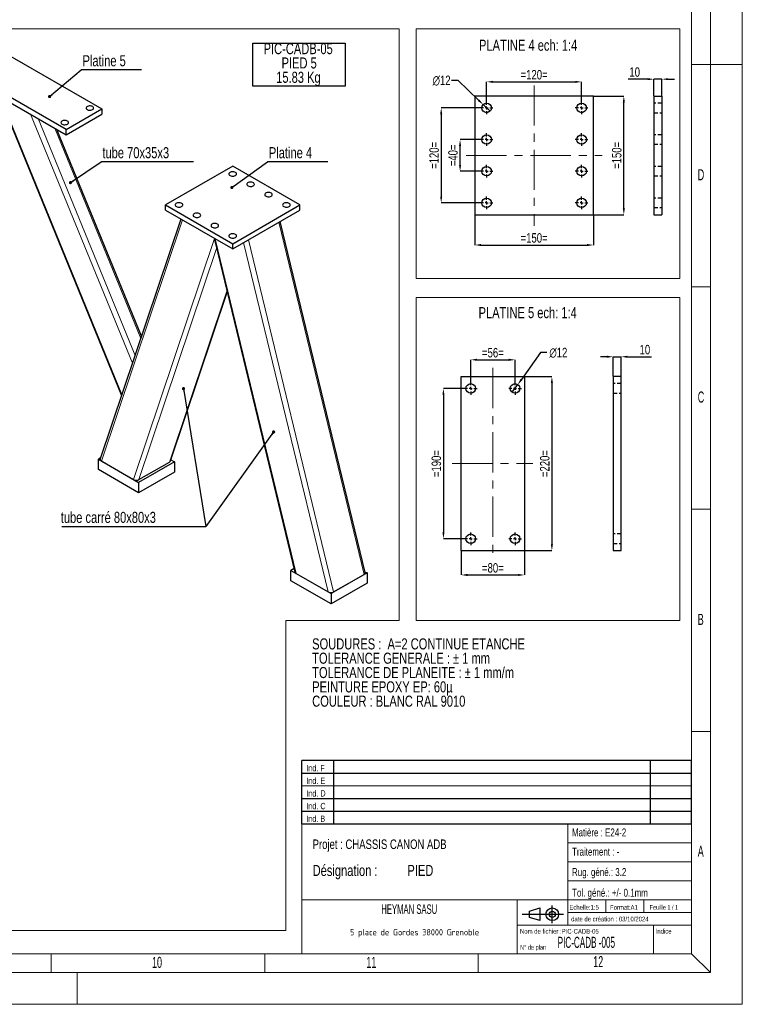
# Model space of a CAD drawing. Header units: millimetres. Extents: x 0 to 841, y 0 to 594.
# Tile 8 of 12: x 613 to 841, y 0 to 311. Entities that reach past the tile are written whole.
import ezdxf

# ---------------------------------------------------------------- set-up
doc = ezdxf.new("R2010")
doc.units = ezdxf.units.MM
doc.header["$PDSIZE"] = -1
doc.linetypes.add('CENTERX2', pattern=[20.32, 12.7, -2.54, 2.54, -2.54])
doc.linetypes.add('HIDDEN', pattern=[1.905, 1.27, -0.635])
for name, color, linetype in [('COTES', 1, 'Continuous'), ('NOTES', 6, 'Continuous'), ('TRAIT-FINS', 9, 'Continuous'), ('TRAIT-MIXTES', 3, 'CENTERX2'), ('TRAIT-TIRET', 2, 'HIDDEN')]:
    doc.layers.add(name, color=color, linetype=linetype)
doc.layers.add('TRAIT-FORT', color=4, linetype='Continuous', lineweight=25)
doc.styles.add('SLDTEXTSTYLE0', font='TXT', dxfattribs={"width": 0.75})
doc.styles.add('SLDTEXTSTYLE1', font='TXT', dxfattribs={"width": 0.605})
doc.styles.add('SLDTEXTSTYLE2', font='TXT', dxfattribs={"width": 0.692308})
doc.styles.add('SLDTEXTSTYLE3', font='TXT', dxfattribs={"width": 0.7})
doc.styles.add('SLDTEXTSTYLE4', font='TXT', dxfattribs={"width": 0.548009})
doc.styles.add('SLDTEXTSTYLE5', font='ISOCP3', dxfattribs={"width": 0.96})
doc.dimstyles.new('SLDDIMSTYLE1', dxfattribs={"dimtxt": 3, "dimasz": 2, "dimexe": 0, "dimexo": 0.0625, "dimgap": 0.75, "dimtad": 1, "dimlfac": 4, "dimrnd": 1e-09, "dimzin": 12, "dimdsep": 46, "dimtxsty": 'SLDTEXTSTYLE0', "dimsah": 1, "dimcen": 0.09, "dimadec": 0, "dimazin": 3, "dimtfac": 1, "dimtofl": 0, "dimtmove": 0, "dimatfit": 3, "dimfxl": 1, "dimfrac": 2, "dimtolj": 1, "dimtzin": 12, "dimarcsym": 0})
doc.dimstyles.new('SLDDIMSTYLE13', dxfattribs={"dimtxt": 3, "dimasz": 2, "dimexe": 0, "dimexo": 0.0625, "dimgap": 0.75, "dimtad": 0, "dimtih": 1, "dimtoh": 1, "dimlfac": 4, "dimrnd": 1e-09, "dimzin": 12, "dimdsep": 46, "dimtxsty": 'SLDTEXTSTYLE0', "dimblk1": 'NONE', "dimsah": 1, "dimcen": 0, "dimadec": 0, "dimazin": 3, "dimtfac": 1, "dimtmove": 0, "dimatfit": 3, "dimldrblk": 'NONE', "dimfxl": 1, "dimfrac": 2, "dimtolj": 1, "dimtzin": 12, "dimarcsym": 0})
doc.dimstyles.new('SLDDIMSTYLE2', dxfattribs={"dimtxt": 3, "dimasz": 2, "dimexe": 0, "dimexo": 0.0625, "dimgap": 0.75, "dimtad": 1, "dimlfac": 4, "dimrnd": 1e-09, "dimzin": 12, "dimdsep": 46, "dimtxsty": 'SLDTEXTSTYLE0', "dimsah": 1, "dimcen": 0.09, "dimadec": 0, "dimazin": 3, "dimtfac": 1, "dimtmove": 0, "dimatfit": 0, "dimfxl": 1, "dimfrac": 2, "dimtolj": 1, "dimtzin": 12, "dimarcsym": 0})
doc.dimstyles.new('SLDDIMSTYLE8', dxfattribs={"dimtxt": 0.18, "dimasz": 1, "dimexe": 0, "dimexo": 0.0625, "dimgap": 0, "dimtad": 0, "dimtih": 1, "dimtoh": 1, "dimdec": 0, "dimrnd": 1e-09, "dimzin": 0, "dimdsep": 46, "dimtxsty": 'Standard', "dimblk1": 'DOT', "dimblk2": 'DOT', "dimsah": 1, "dimcen": 0.09, "dimadec": 0, "dimazin": 0, "dimtfac": 1, "dimtdec": 0, "dimtofl": 0, "dimtmove": 0, "dimatfit": 3, "dimldrblk": 'DOT', "dimfxl": 1, "dimfrac": 2, "dimtolj": 1, "dimtzin": 0, "dimarcsym": 0})

# ---------------------------------------------------------------- blocks, each defined once
blk = doc.blocks.new('TAB MODIFS')
for p, q in [((123, 20), (0, 20)), ((0, 0), (0, 20)), ((10, 20), (10, 0)), ((110, 20), (110, 0)), ((123, 0), (123, 20)), ((0, 16), (123, 16)), ((0, 8), (123, 8)), ((0, 4), (123, 4)), ((0, 0), (123, 0))]:
    blk.add_line(p, q)
at = {"color": 7, "linetype": 'Continuous', "lineweight": 18}
blk.add_line((0, 12), (123, 12), dxfattribs=at)
at = {"color": 7}
for tag in ['AUTOATTR0', 'AUTOATTR1', 'AUTOATTR2', 'AUTOATTR3', 'AUTOATTR4', 'AUTOATTR5', 'AUTOATTR6', 'AUTOATTR7', 'AUTOATTR8', 'AUTOATTR9']:
    blk.add_attdef(tag, (0, 0), '', height=1, dxfattribs=at)
at = {"layer": 'NOTES', "color": 211, "char_height": 2, "attachment_point": 1, "style": 'SLDTEXTSTYLE0'}
for s, insert in [('Ind. F', (1.36, 18.66)), ('Ind. E', (1.36, 14.66)), ('Ind. D', (1.36, 10.66)), ('Ind. C', (1.36, 6.66)), ('Ind. B', (1.36, 2.66))]:
    blk.add_mtext(s, dxfattribs=dict(at, insert=insert))
blk = doc.blocks.new('Bloc2')
for p, q in [((2.32, 3.8), (5.55, 4.8)), ((2.32, 1.8), (2.32, 3.8)), ((5.55, 4.8), (5.55, 0.8)), ((9.48, 0), (9.48, 5.6)), ((0, 2.8), (12.98, 2.8)), ((5.55, 0.8), (2.32, 1.8))]:
    blk.add_line(p, q)
for radius in [2, 1]:
    blk.add_circle((9.48, 2.8), radius)
blk = doc.blocks.new('SW_NOTE_0')
at = {"layer": 'NOTES', "color": 0, "char_height": 3.5, "attachment_point": 1, "style": 'SLDTEXTSTYLE0'}
for s, insert in [('SOUDURES :  A=2 CONTINUE ETANCHE', (0, 4.51)), ('TOLERANCE GENERALE : ± 1 mm', (0, -0.01)), ('TOLERANCE DE PLANEITE : ± 1 mm/m', (0, -4.54)), ('PEINTURE EPOXY EP: 60µ', (0, -9.07)), ('COULEUR : BLANC RAL 9010', (0, -13.59))]:
    blk.add_mtext(s, dxfattribs=dict(at, insert=insert))
blk = doc.blocks.new('SW_NOTE_1')
at = {"layer": 'NOTES', "color": 0, "char_height": 3.5, "attachment_point": 1, "style": 'SLDTEXTSTYLE0'}
for s, insert in [('Désignation :', (0, 4.51)), ('PIED', (29.93, 4.51))]:
    blk.add_mtext(s, dxfattribs=dict(at, insert=insert))
blk = doc.blocks.new('SW_NOTE_2')
at = {"layer": 'NOTES', "color": 0, "insert": (20.94, 2.58), "char_height": 2, "attachment_point": 2, "style": 'SLDTEXTSTYLE5'}
blk.add_mtext('5 place de Gordes 38000 Grenoble', dxfattribs=at)
blk = doc.blocks.new('_D_78')
at = {"layer": 'COTES', "color": 0, "lineweight": -2, "transparency": 16777216}
for p, q in [((758.2, 273.18), (751.87, 273.18)), ((751.87, 265.18), (751.87, 271.18)), ((758.2, 263.18), (751.87, 263.18))]:
    blk.add_line(p, q, dxfattribs=at)
at = {"layer": 'COTES', "color": 0, "transparency": 16777216}
for points in [[(751.54, 271.18), (752.2, 271.18), (751.87, 273.18)], [(751.54, 265.18), (752.2, 265.18), (751.87, 263.18)]]:
    blk.add_solid(points, dxfattribs=at)
at = {"layer": 'Defpoints', "color": 0, "transparency": 16777216}
for p in [(751.87, 273.18), (758.26, 273.18), (758.26, 263.18)]:
    blk.add_point(p, dxfattribs=at)
at = {"layer": 'COTES', "color": 0, "transparency": 16777216, "insert": (748.12, 268.18), "char_height": 3, "attachment_point": 2, "rotation": 90, "style": 'SLDTEXTSTYLE0'}
blk.add_mtext('\\A1;=40=', dxfattribs=at)
blk = doc.blocks.new('_D_79')
at = {"layer": 'COTES', "color": 0, "lineweight": -2, "transparency": 16777216}
for p, q in [((758.2, 283.18), (745.91, 283.18)), ((745.91, 281.18), (745.91, 255.18)), ((758.2, 253.18), (745.91, 253.18))]:
    blk.add_line(p, q, dxfattribs=at)
at = {"layer": 'COTES', "color": 0, "transparency": 16777216}
for points in [[(745.58, 281.18), (746.25, 281.18), (745.91, 283.18)], [(745.58, 255.18), (746.25, 255.18), (745.91, 253.18)]]:
    blk.add_solid(points, dxfattribs=at)
at = {"layer": 'Defpoints', "color": 0, "transparency": 16777216}
for p in [(758.26, 283.18), (745.91, 253.18), (758.26, 253.18)]:
    blk.add_point(p, dxfattribs=at)
at = {"layer": 'COTES', "color": 0, "transparency": 16777216, "insert": (742.16, 268.18), "char_height": 3, "attachment_point": 2, "rotation": 90, "style": 'SLDTEXTSTYLE0'}
blk.add_mtext('\\A1;=120=', dxfattribs=at)
blk = doc.blocks.new('_D_80')
at = {"layer": 'COTES', "color": 0, "lineweight": -2, "transparency": 16777216}
for p, q in [((760.26, 285.25), (760.26, 291.42)), ((762.26, 291.42), (788.26, 291.42)), ((790.26, 285.25), (790.26, 291.42))]:
    blk.add_line(p, q, dxfattribs=at)
at = {"layer": 'COTES', "color": 0, "transparency": 16777216}
for points in [[(762.26, 291.75), (762.26, 291.09), (760.26, 291.42)], [(788.26, 291.75), (788.26, 291.09), (790.26, 291.42)]]:
    blk.add_solid(points, dxfattribs=at)
at = {"layer": 'Defpoints', "color": 0, "transparency": 16777216}
for p in [(790.26, 291.42), (760.26, 285.18), (790.26, 285.18)]:
    blk.add_point(p, dxfattribs=at)
at = {"layer": 'COTES', "color": 0, "transparency": 16777216, "insert": (775.26, 295.17), "char_height": 3, "attachment_point": 2, "style": 'SLDTEXTSTYLE0'}
blk.add_mtext('\\A1;=120=', dxfattribs=at)
blk = doc.blocks.new('_D_81')
at = {"layer": 'COTES', "color": 0, "lineweight": -2, "transparency": 16777216}
for p, q in [((756.51, 249.37), (756.51, 239.86)), ((794.01, 249.37), (794.01, 239.86)), ((758.51, 239.86), (792.01, 239.86))]:
    blk.add_line(p, q, dxfattribs=at)
at = {"layer": 'COTES', "color": 0, "transparency": 16777216}
for points in [[(758.51, 240.2), (758.51, 239.53), (756.51, 239.86)], [(792.01, 240.2), (792.01, 239.53), (794.01, 239.86)]]:
    blk.add_solid(points, dxfattribs=at)
at = {"layer": 'Defpoints', "color": 0, "transparency": 16777216}
for p in [(756.51, 249.43), (794.01, 249.43), (794.01, 239.86)]:
    blk.add_point(p, dxfattribs=at)
at = {"layer": 'COTES', "color": 0, "transparency": 16777216, "insert": (775.26, 243.61), "char_height": 3, "attachment_point": 2, "style": 'SLDTEXTSTYLE0'}
blk.add_mtext('\\A1;=150=', dxfattribs=at)
blk = doc.blocks.new('_D_82')
at = {"layer": 'COTES', "color": 0, "lineweight": -2, "transparency": 16777216}
for p, q in [((794.07, 286.93), (803.59, 286.93)), ((803.59, 251.43), (803.59, 284.93)), ((794.07, 249.43), (803.59, 249.43))]:
    blk.add_line(p, q, dxfattribs=at)
at = {"layer": 'COTES', "color": 0, "transparency": 16777216}
for points in [[(803.26, 284.93), (803.93, 284.93), (803.59, 286.93)], [(803.26, 251.43), (803.93, 251.43), (803.59, 249.43)]]:
    blk.add_solid(points, dxfattribs=at)
at = {"layer": 'Defpoints', "color": 0, "transparency": 16777216}
for p in [(794.01, 286.93), (803.59, 286.93), (794.01, 249.43)]:
    blk.add_point(p, dxfattribs=at)
at = {"layer": 'COTES', "color": 0, "transparency": 16777216, "insert": (799.84, 268.18), "char_height": 3, "attachment_point": 2, "rotation": 90, "style": 'SLDTEXTSTYLE0'}
blk.add_mtext('\\A1;=150=', dxfattribs=at)
blk = doc.blocks.new('_D_83')
at = {"layer": 'COTES', "color": 0, "lineweight": -2, "transparency": 16777216}
for p, q in [((749.2, 291.9), (751.2, 291.9)), ((751.2, 291.9), (757.74, 285.61)), ((761.34, 282.14), (759.18, 284.22))]:
    blk.add_line(p, q, dxfattribs=at)
at = {"layer": 'COTES', "color": 0, "transparency": 16777216}
blk.add_solid([(757.97, 285.85), (757.51, 285.37), (759.18, 284.22)], dxfattribs=at)
at = {"layer": 'Defpoints', "color": 0, "transparency": 16777216}
for p in [(759.18, 284.22), (761.34, 282.14)]:
    blk.add_point(p, dxfattribs=at)
at = {"layer": 'COTES', "color": 0, "transparency": 16777216, "insert": (743.2, 293.4), "char_height": 3, "attachment_point": 1, "style": 'SLDTEXTSTYLE0'}
blk.add_mtext('\\A1;∅12', dxfattribs=at)
blk = doc.blocks.new('_None')
blk = doc.blocks.new('SW_CENTERMARKSYMBOL_87')
at = {"layer": 'TRAIT-MIXTES', "color": 0}
for p, q in [((-1, 0), (-2, 0)), ((0, 0), (-0.5, 0)), ((0, 1), (0, 2)), ((0, 0), (0, 0.5)), ((0, 0), (0, -0.5)), ((0, 0), (0.5, 0)), ((1, 0), (2, 0)), ((0, -1), (0, -2))]:
    blk.add_line(p, q, dxfattribs=at)
blk = doc.blocks.new('SW_CENTERMARKSYMBOL_88')
at = {"layer": 'TRAIT-MIXTES', "color": 0}
for p, q in [((-1, 0), (-2, 0)), ((0, 0), (-0.5, 0)), ((0, 1), (0, 2)), ((0, 0), (0, 0.5)), ((0, 0), (0, -0.5)), ((0, 0), (0.5, 0)), ((1, 0), (2, 0)), ((0, -1), (0, -2))]:
    blk.add_line(p, q, dxfattribs=at)
blk = doc.blocks.new('SW_CENTERMARKSYMBOL_89')
at = {"layer": 'TRAIT-MIXTES', "color": 0}
for p, q in [((-1, 0), (-2, 0)), ((0, 0), (-0.5, 0)), ((0, 1), (0, 2)), ((0, 0), (0, 0.5)), ((0, 0), (0, -0.5)), ((0, 0), (0.5, 0)), ((1, 0), (2, 0)), ((0, -1), (0, -2))]:
    blk.add_line(p, q, dxfattribs=at)
blk = doc.blocks.new('SW_CENTERMARKSYMBOL_90')
at = {"layer": 'TRAIT-MIXTES', "color": 0}
for p, q in [((-1, 0), (-2, 0)), ((0, 0), (-0.5, 0)), ((0, 1), (0, 2)), ((0, 0), (0, 0.5)), ((0, 0), (0, -0.5)), ((0, 0), (0.5, 0)), ((1, 0), (2, 0)), ((0, -1), (0, -2))]:
    blk.add_line(p, q, dxfattribs=at)
blk = doc.blocks.new('SW_CENTERMARKSYMBOL_91')
at = {"layer": 'TRAIT-MIXTES', "color": 0}
for p, q in [((-1, 0), (-2, 0)), ((0, 0), (-0.5, 0)), ((0, 1), (0, 2)), ((0, 0), (0, 0.5)), ((0, 0), (0, -0.5)), ((0, 0), (0.5, 0)), ((1, 0), (2, 0)), ((0, -1), (0, -2))]:
    blk.add_line(p, q, dxfattribs=at)
blk = doc.blocks.new('SW_CENTERMARKSYMBOL_92')
at = {"layer": 'TRAIT-MIXTES', "color": 0}
for p, q in [((-1, 0), (-2, 0)), ((0, 0), (-0.5, 0)), ((0, 1), (0, 2)), ((0, 0), (0, 0.5)), ((0, 0), (0, -0.5)), ((0, 0), (0.5, 0)), ((1, 0), (2, 0)), ((0, -1), (0, -2))]:
    blk.add_line(p, q, dxfattribs=at)
blk = doc.blocks.new('SW_CENTERMARKSYMBOL_93')
at = {"layer": 'TRAIT-MIXTES', "color": 0}
for p, q in [((-1, 0), (-2, 0)), ((0, 0), (-0.5, 0)), ((0, 1), (0, 2)), ((0, 0), (0, 0.5)), ((0, 0), (0, -0.5)), ((0, 0), (0.5, 0)), ((1, 0), (2, 0)), ((0, -1), (0, -2))]:
    blk.add_line(p, q, dxfattribs=at)
blk = doc.blocks.new('SW_CENTERMARKSYMBOL_94')
at = {"layer": 'TRAIT-MIXTES', "color": 0}
for p, q in [((-1, 0), (-2, 0)), ((0, 0), (-0.5, 0)), ((0, 1), (0, 2)), ((0, 0), (0, 0.5)), ((0, 0), (0, -0.5)), ((0, 0), (0.5, 0)), ((1, 0), (2, 0)), ((0, -1), (0, -2))]:
    blk.add_line(p, q, dxfattribs=at)
blk = doc.blocks.new('_D_84')
at = {"layer": 'COTES', "color": 0, "lineweight": -2, "transparency": 16777216}
for p, q in [((755.23, 196.62), (755.23, 203.59)), ((757.23, 203.59), (767.23, 203.59)), ((769.23, 196.62), (769.23, 203.59))]:
    blk.add_line(p, q, dxfattribs=at)
at = {"layer": 'COTES', "color": 0, "transparency": 16777216}
for points in [[(757.23, 203.93), (757.23, 203.26), (755.23, 203.59)], [(767.23, 203.93), (767.23, 203.26), (769.23, 203.59)]]:
    blk.add_solid(points, dxfattribs=at)
at = {"layer": 'Defpoints', "color": 0, "transparency": 16777216}
for p in [(769.23, 203.59), (755.23, 196.55), (769.23, 196.55)]:
    blk.add_point(p, dxfattribs=at)
at = {"layer": 'COTES', "color": 0, "transparency": 16777216, "insert": (762.23, 207.34), "char_height": 3, "attachment_point": 2, "style": 'SLDTEXTSTYLE0'}
blk.add_mtext('\\A1;=56=', dxfattribs=at)
blk = doc.blocks.new('_D_85')
at = {"layer": 'COTES', "color": 0, "lineweight": -2, "transparency": 16777216}
for p, q in [((753.17, 194.55), (746.62, 194.55)), ((746.62, 192.55), (746.62, 149.05)), ((753.17, 147.05), (746.62, 147.05))]:
    blk.add_line(p, q, dxfattribs=at)
at = {"layer": 'COTES', "color": 0, "transparency": 16777216}
for points in [[(746.29, 192.55), (746.95, 192.55), (746.62, 194.55)], [(746.29, 149.05), (746.95, 149.05), (746.62, 147.05)]]:
    blk.add_solid(points, dxfattribs=at)
at = {"layer": 'Defpoints', "color": 0, "transparency": 16777216}
for p in [(753.23, 194.55), (746.62, 147.05), (753.23, 147.05)]:
    blk.add_point(p, dxfattribs=at)
at = {"layer": 'COTES', "color": 0, "transparency": 16777216, "insert": (742.87, 170.8), "char_height": 3, "attachment_point": 2, "rotation": 90, "style": 'SLDTEXTSTYLE0'}
blk.add_mtext('\\A1;=190=', dxfattribs=at)
blk = doc.blocks.new('_D_86')
at = {"layer": 'COTES', "color": 0, "lineweight": -2, "transparency": 16777216}
for p, q in [((752.23, 143.24), (752.23, 135.6)), ((772.23, 143.24), (772.23, 135.6)), ((754.23, 135.6), (770.23, 135.6))]:
    blk.add_line(p, q, dxfattribs=at)
at = {"layer": 'COTES', "color": 0, "transparency": 16777216}
for points in [[(754.23, 135.94), (754.23, 135.27), (752.23, 135.6)], [(770.23, 135.94), (770.23, 135.27), (772.23, 135.6)]]:
    blk.add_solid(points, dxfattribs=at)
at = {"layer": 'Defpoints', "color": 0, "transparency": 16777216}
for p in [(752.23, 143.3), (772.23, 143.3), (772.23, 135.6)]:
    blk.add_point(p, dxfattribs=at)
at = {"layer": 'COTES', "color": 0, "transparency": 16777216, "insert": (762.23, 139.35), "char_height": 3, "attachment_point": 2, "style": 'SLDTEXTSTYLE0'}
blk.add_mtext('\\A1;=80=', dxfattribs=at)
blk = doc.blocks.new('_D_87')
at = {"layer": 'COTES', "color": 0, "lineweight": -2, "transparency": 16777216}
for p, q in [((772.3, 198.3), (780.87, 198.3)), ((780.87, 196.3), (780.87, 145.3)), ((772.3, 143.3), (780.87, 143.3))]:
    blk.add_line(p, q, dxfattribs=at)
at = {"layer": 'COTES', "color": 0, "transparency": 16777216}
for points in [[(780.54, 196.3), (781.2, 196.3), (780.87, 198.3)], [(780.54, 145.3), (781.2, 145.3), (780.87, 143.3)]]:
    blk.add_solid(points, dxfattribs=at)
at = {"layer": 'Defpoints', "color": 0, "transparency": 16777216}
for p in [(772.23, 198.3), (772.23, 143.3), (780.87, 143.3)]:
    blk.add_point(p, dxfattribs=at)
at = {"layer": 'COTES', "color": 0, "transparency": 16777216, "insert": (777.12, 170.8), "char_height": 3, "attachment_point": 2, "rotation": 90, "style": 'SLDTEXTSTYLE0'}
blk.add_mtext('\\A1;=220=', dxfattribs=at)
blk = doc.blocks.new('_D_88')
at = {"layer": 'COTES', "color": 0, "lineweight": -2, "transparency": 16777216}
for p, q in [((777.32, 205.89), (771.26, 197.4)), ((779.32, 205.89), (777.32, 205.89)), ((768.36, 193.33), (770.1, 195.77))]:
    blk.add_line(p, q, dxfattribs=at)
at = {"layer": 'COTES', "color": 0, "transparency": 16777216}
blk.add_solid([(770.99, 197.6), (771.54, 197.21), (770.1, 195.77)], dxfattribs=at)
at = {"layer": 'Defpoints', "color": 0, "transparency": 16777216}
for p in [(768.36, 193.33), (770.1, 195.77)]:
    blk.add_point(p, dxfattribs=at)
at = {"layer": 'COTES', "color": 0, "transparency": 16777216, "insert": (780.07, 207.39), "char_height": 3, "attachment_point": 1, "style": 'SLDTEXTSTYLE0'}
blk.add_mtext('\\A1;∅12', dxfattribs=at)
blk = doc.blocks.new('SW_CENTERMARKSYMBOL_95')
at = {"layer": 'TRAIT-MIXTES', "color": 0}
for p, q in [((-1, 0), (-2, 0)), ((0, 0), (-0.5, 0)), ((0, 1), (0, 2)), ((0, 0), (0, 0.5)), ((0, 0), (0, -0.5)), ((0, 0), (0.5, 0)), ((1, 0), (2, 0)), ((0, -1), (0, -2))]:
    blk.add_line(p, q, dxfattribs=at)
blk = doc.blocks.new('SW_CENTERMARKSYMBOL_96')
at = {"layer": 'TRAIT-MIXTES', "color": 0}
for p, q in [((-1, 0), (-2, 0)), ((0, 0), (-0.5, 0)), ((0, 1), (0, 2)), ((0, 0), (0, 0.5)), ((0, 0), (0, -0.5)), ((0, 0), (0.5, 0)), ((1, 0), (2, 0)), ((0, -1), (0, -2))]:
    blk.add_line(p, q, dxfattribs=at)
blk = doc.blocks.new('SW_CENTERMARKSYMBOL_97')
at = {"layer": 'TRAIT-MIXTES', "color": 0}
for p, q in [((-1, 0), (-2, 0)), ((0, 0), (-0.5, 0)), ((0, 1), (0, 2)), ((0, 0), (0, 0.5)), ((0, 0), (0, -0.5)), ((0, 0), (0.5, 0)), ((1, 0), (2, 0)), ((0, -1), (0, -2))]:
    blk.add_line(p, q, dxfattribs=at)
blk = doc.blocks.new('SW_CENTERMARKSYMBOL_98')
at = {"layer": 'TRAIT-MIXTES', "color": 0}
for p, q in [((-1, 0), (-2, 0)), ((0, 0), (-0.5, 0)), ((0, 1), (0, 2)), ((0, 0), (0, 0.5)), ((0, 0), (0, -0.5)), ((0, 0), (0.5, 0)), ((1, 0), (2, 0)), ((0, -1), (0, -2))]:
    blk.add_line(p, q, dxfattribs=at)
blk = doc.blocks.new('SW_NOTE_26')
at = {"layer": 'NOTES', "color": 0}
blk.add_line((-45.4, 0), (0, 0), dxfattribs=at)
blk.add_line((-45.4, 0), (0, 0), dxfattribs=at)
at = {"layer": 'NOTES', "color": 0, "insert": (-45.79, 4.61), "char_height": 3.5, "attachment_point": 1, "style": 'SLDTEXTSTYLE0'}
blk.add_mtext('tube carré 80x80x3', dxfattribs=at)
blk = doc.blocks.new('_Dot')
at = {"color": 0, "linetype": 'ByBlock', "lineweight": -2}
blk.add_line((-0.5, 0), (-1, 0), dxfattribs=at)
at = {"color": 0, "linetype": 'ByBlock', "const_width": 0.5}
blk.add_lwpolyline([(-0.25, 0, 1), (0.25, 0, 1)], format="xyb", close=True, dxfattribs=at)
blk = doc.blocks.new('SW_NOTE_27')
at = {"layer": 'NOTES', "color": 0}
blk.add_line((29.22, 0), (0, 0), dxfattribs=at)
at = {"layer": 'NOTES', "color": 0, "insert": (0.42, 4.62), "char_height": 3.5, "attachment_point": 1, "style": 'SLDTEXTSTYLE0'}
blk.add_mtext('tube 70x35x3', dxfattribs=at)
blk = doc.blocks.new('SW_NOTE_28')
at = {"layer": 'NOTES', "color": 0}
blk.add_line((19.03, 0), (0, 0), dxfattribs=at)
at = {"layer": 'NOTES', "color": 0, "insert": (0.44, 4.62), "char_height": 3.5, "attachment_point": 1, "style": 'SLDTEXTSTYLE0'}
blk.add_mtext('Platine 5', dxfattribs=at)
blk = doc.blocks.new('SW_NOTE_29')
at = {"layer": 'NOTES', "color": 0}
blk.add_line((19.03, 0), (0, 0), dxfattribs=at)
at = {"layer": 'NOTES', "color": 0, "insert": (0.41, 4.62), "char_height": 3.5, "attachment_point": 1, "style": 'SLDTEXTSTYLE0'}
blk.add_mtext('Platine 4', dxfattribs=at)
blk = doc.blocks.new('SW_NOTE_30')
at = {"layer": 'NOTES', "color": 0}
for p, q in [((0, -9.09), (0, 4.5)), ((0, 4.5), (29.18, 4.5)), ((29.18, 4.5), (29.18, -9.09)), ((29.18, -9.09), (0, -9.09))]:
    blk.add_line(p, q, dxfattribs=at)
at = {"layer": 'NOTES', "color": 0, "char_height": 3.5, "attachment_point": 2, "style": 'SLDTEXTSTYLE0'}
for s, insert in [('PIC-CADB-05', (14.33, 4.51)), ('PIED 5', (14.64, -0.01)), ('15.83 Kg', (14.41, -4.54))]:
    blk.add_mtext(s, dxfattribs=dict(at, insert=insert))
blk = doc.blocks.new('_D_110')
at = {"layer": 'COTES', "color": 0, "lineweight": -2, "transparency": 16777216}
for p, q in [((811.09, 292.27), (804.96, 292.27)), ((813.09, 287), (813.09, 292.27)), ((815.59, 292.27), (813.09, 292.27)), ((815.59, 287), (815.59, 292.27)), ((817.59, 292.27), (819.59, 292.27))]:
    blk.add_line(p, q, dxfattribs=at)
at = {"layer": 'COTES', "color": 0, "transparency": 16777216}
for points in [[(811.09, 292.6), (811.09, 291.94), (813.09, 292.27)], [(817.59, 292.6), (817.59, 291.94), (815.59, 292.27)]]:
    blk.add_solid(points, dxfattribs=at)
at = {"layer": 'Defpoints', "color": 0, "transparency": 16777216}
for p in [(815.59, 292.27), (813.09, 286.93), (815.59, 286.93)]:
    blk.add_point(p, dxfattribs=at)
at = {"layer": 'COTES', "color": 0, "transparency": 16777216, "insert": (807.03, 296.02), "char_height": 3, "attachment_point": 2, "style": 'SLDTEXTSTYLE0'}
blk.add_mtext('\\A1;10', dxfattribs=at)
blk = doc.blocks.new('_D_111')
at = {"layer": 'COTES', "color": 0, "lineweight": -2, "transparency": 16777216}
for p, q in [((798.22, 204.56), (796.22, 204.56)), ((800.22, 198.37), (800.22, 204.56)), ((800.22, 204.56), (802.72, 204.56)), ((802.72, 198.37), (802.72, 204.56)), ((804.72, 204.56), (812.3, 204.56))]:
    blk.add_line(p, q, dxfattribs=at)
at = {"layer": 'COTES', "color": 0, "transparency": 16777216}
for points in [[(798.22, 204.89), (798.22, 204.22), (800.22, 204.56)], [(804.72, 204.89), (804.72, 204.22), (802.72, 204.56)]]:
    blk.add_solid(points, dxfattribs=at)
at = {"layer": 'Defpoints', "color": 0, "transparency": 16777216}
for p in [(800.22, 204.56), (800.22, 198.3), (802.72, 198.3)]:
    blk.add_point(p, dxfattribs=at)
at = {"layer": 'COTES', "color": 0, "transparency": 16777216, "insert": (810.24, 208.31), "char_height": 3, "attachment_point": 2, "style": 'SLDTEXTSTYLE0'}
blk.add_mtext('\\A1;10', dxfattribs=at)

msp = doc.modelspace()

# ---------------------------------------------------------------- linework, layer by layer
at = {"lineweight": 18}
for p, q in [((841.001041, -0.056931), (841.001041, 593.943069)), ((831.001041, 9.943069), (831.001041, 583.943069)), ((825.001041, 15.943069), (825.001041, 577.943069)), ((391.542164, 308.138544), (732.684003, 308.138544)), ((732.684003, 121.249973), (732.684003, 308.138544)), ((821.270371, 308.138544), (738.0279, 308.138544)), ((738.0279, 308.138544), (738.0279, 229.271323)), ((821.270371, 308.138544), (821.270371, 229.271323)), ((831.001041, 296.943069), (825.001041, 296.943069)), ((841.001041, 296.943069), (831.001041, 296.943069)), ((821.270371, 229.271323), (738.0279, 229.271323)), ((831.001041, 226.693069), (825.001041, 226.693069)), ((821.270371, 223.265595), (738.0279, 223.265595)), ((738.0279, 223.265595), (738.0279, 121.249973)), ((821.270371, 223.265595), (821.270371, 121.249973)), ((831.001041, 156.443069), (825.001041, 156.443069)), ((696.848834, 121.249973), (696.848834, 23.278894)), ((732.684003, 121.249973), (696.848834, 121.249973)), ((821.270371, 121.249973), (738.0279, 121.249973)), ((831.001041, 86.193069), (825.001041, 86.193069)), ((701.944978, 56.943069), (701.944978, 15.943069)), ((824.944978, 56.943069), (701.944978, 56.943069)), ((785.944978, 56.943069), (785.944978, 24.943069)), ((785.944978, 50.943069), (824.944978, 50.943069)), ((785.944978, 44.943069), (824.944978, 44.943069)), ((785.944978, 38.943069), (824.944978, 38.943069)), ((701.944978, 32.943069), (824.944978, 32.943069)), ((769.944978, 32.943069), (769.944978, 15.943069)), ((797.944978, 32.943069), (797.944978, 28.943069)), ((809.944978, 32.943069), (809.944978, 28.943069)), ((785.944978, 28.943069), (824.944978, 28.943069)), ((769.944978, 24.943069), (824.944978, 24.943069)), ((812.944978, 24.943069), (812.944978, 15.943069)), ((391.542164, 23.278894), (696.848834, 23.278894)), ((16.001041, 15.943069), (825.001041, 15.943069)), ((647.001041, 15.943069), (469.001041, 15.943069)), ((622.751341, 9.943069), (622.751341, 15.943069)), ((690.168041, 9.943069), (690.168041, 15.943069)), ((757.584741, 9.943069), (757.584741, 15.943069)), ((831.001041, 9.943069), (825.001041, 15.943069)), ((831.001041, 9.943069), (10.001041, 9.943069)), ((631.001041, -0.056931), (631.001041, 9.943069)), ((841.001041, -0.056931), (0.001041, -0.056931))]:
    msp.add_line(p, q, dxfattribs=at)
at = {"layer": 'TRAIT-FINS', "lineweight": 18}
for p, q in [((645.089599, 192.595281), (606.575318, 286.779871)), ((648.412, 202.485096), (616.218274, 281.213111)), ((649.228733, 204.916271), (618.588764, 279.844657)), ((651.042038, 210.31395), (623.851711, 276.806421)), ((638.619301, 171.602842), (664.214037, 247.79089)), ((694.637428, 247.046795), (721.564782, 135.802274)), ((648.730847, 165.76557), (674.325584, 241.953618)), ((674.501123, 241.852282), (700.09586, 136.113179)), ((683.498826, 240.616616), (710.207407, 130.275908)), ((685.020776, 241.49522), (711.94813, 130.250699)), ((650.471571, 165.740362), (674.990378, 238.725682)), ((660.088223, 171.291937), (678.236638, 225.314462))]:
    msp.add_line(p, q, dxfattribs=at)
at = {"layer": 'TRAIT-FORT', "lineweight": 25}
for p, q in [((607.662474, 300.847881), (638.775172, 282.886903)), ((627.461463, 276.355638), (596.348765, 294.316616)), ((596.348765, 292.683535), (627.461463, 274.722556)), ((606.251183, 286.96699), (644.977922, 192.262848)), ((756.511024, 286.932707), (756.511024, 249.432707)), ((794.011024, 286.932707), (756.511024, 286.932707)), ((794.011024, 249.432707), (794.011024, 286.932707)), ((813.08834, 286.932707), (813.08834, 249.432707)), ((813.08834, 286.932707), (815.58834, 286.932707)), ((815.58834, 286.932707), (815.58834, 249.432707)), ((627.461463, 276.355638), (638.775172, 282.886903)), ((627.461463, 274.722556), (638.775172, 281.253821)), ((638.775172, 282.886903), (638.775172, 281.253821)), ((651.283055, 211.031389), (624.551242, 276.402591)), ((627.461463, 274.722556), (627.461463, 276.355638)), ((680.070208, 264.762643), (658.857004, 252.516521)), ((701.283411, 252.516521), (680.070208, 264.762643)), ((658.857004, 250.883439), (658.857004, 252.516521)), ((658.857004, 252.516521), (680.070208, 240.270399)), ((680.070208, 240.270399), (701.283411, 252.516521)), ((701.283411, 250.883439), (701.283411, 252.516521)), ((658.857004, 250.883439), (680.070208, 238.637318)), ((680.070208, 238.637318), (701.283411, 250.883439)), ((756.511024, 249.432707), (794.011024, 249.432707)), ((813.08834, 249.432707), (815.58834, 249.432707)), ((663.726628, 248.072266), (638.258611, 172.261426)), ((721.891868, 136.380837), (695.047287, 247.283401)), ((674.597234, 240.349869), (699.725107, 136.539515)), ((680.070208, 238.637318), (680.070208, 240.270399)), ((660.405245, 171.63825), (678.32068, 224.967262)), ((752.232691, 198.302533), (772.232691, 198.302533)), ((752.232691, 143.302533), (752.232691, 198.302533)), ((772.232691, 198.302533), (772.232691, 143.302533)), ((800.224882, 198.302533), (800.224882, 143.302533)), ((802.724882, 198.302533), (800.224882, 198.302533)), ((802.724882, 143.302533), (802.724882, 198.302533)), ((638.366755, 172.583338), (637.643801, 172.165986)), ((637.643801, 168.899822), (637.643801, 172.165986)), ((637.643801, 172.165986), (650.371723, 164.818313)), ((638.619301, 171.602842), (648.730847, 165.76557)), ((661.685432, 171.349577), (650.371723, 164.818313)), ((650.471571, 165.740362), (660.088223, 171.291937)), ((660.531965, 172.015459), (661.685432, 171.349577)), ((661.685432, 171.349577), (661.685432, 168.083414)), ((650.371723, 161.552149), (637.643801, 168.899822)), ((661.685432, 168.083414), (650.371723, 161.552149)), ((650.371723, 164.818313), (650.371723, 161.552149)), ((752.232691, 143.302533), (772.232691, 143.302533)), ((800.224882, 143.302533), (802.724882, 143.302533)), ((699.458753, 137.6399), (698.454984, 137.060437)), ((698.454984, 133.794273), (698.454984, 137.060437)), ((698.454984, 137.060437), (711.182906, 129.712764)), ((711.182906, 126.4466), (698.454984, 133.794273)), ((700.09586, 136.113179), (710.207407, 130.275908)), ((722.496615, 136.244029), (711.182906, 129.712764)), ((711.94813, 130.250699), (721.564782, 135.802274)), ((721.832132, 136.627627), (722.496615, 136.244029)), ((722.496615, 136.244029), (722.496615, 132.977865)), ((722.496615, 132.977865), (711.182906, 126.4466)), ((711.182906, 129.712764), (711.182906, 126.4466))]:
    msp.add_line(p, q, dxfattribs=at)
at = {"layer": 'TRAIT-FORT', "lineweight": 25, "flags": 128}
for points in [[(635.805323, 282.64198), (635.989686, 282.779189), (636.109148, 282.938555), (636.156203, 283.110065), (636.127895, 283.282943), (636.026003, 283.446325), (635.856929, 283.589946), (635.631295, 283.704781), (635.363281, 283.783616), (635.069725, 283.821496), (634.769074, 283.816041), (634.480218, 283.767595), (634.221307, 283.679201), (634.008609, 283.556413), (633.85549, 283.406947), (633.771569, 283.240194), (633.762121, 283.066632), (633.827738, 282.897166), (633.964299, 282.742444), (634.163221, 282.612189), (634.412007, 282.514584), (634.695023, 282.455763), (634.994488, 282.439422), (635.291585, 282.466586), (635.567645, 282.53555), (635.805323, 282.64198)], [(627.885727, 278.070095), (628.07009, 278.207304), (628.189552, 278.36667), (628.236607, 278.53818), (628.208299, 278.711057), (628.106407, 278.874439), (627.937333, 279.01806), (627.711699, 279.132896), (627.443685, 279.21173), (627.150129, 279.24961), (626.849478, 279.244156), (626.560622, 279.19571), (626.301711, 279.107316), (626.089013, 278.984528), (625.935894, 278.835062), (625.851973, 278.668309), (625.842525, 278.494747), (625.908142, 278.325281), (626.044703, 278.170559), (626.243625, 278.040304), (626.492411, 277.942699), (626.775427, 277.883878), (627.074892, 277.867536), (627.371989, 277.894701), (627.648049, 277.963665), (627.885727, 278.070095)], [(680.918736, 261.823573), (681.103098, 261.960782), (681.22256, 262.120148), (681.269616, 262.291659), (681.241308, 262.464536), (681.139416, 262.627918), (680.970341, 262.771539), (680.744708, 262.886374), (680.476693, 262.965209), (680.183138, 263.003089), (679.882487, 262.997635), (679.59363, 262.949188), (679.334719, 262.860794), (679.122022, 262.738007), (678.968902, 262.58854), (678.884982, 262.421787), (678.875534, 262.248225), (678.941151, 262.078759), (679.077711, 261.924038), (679.276634, 261.793782), (679.525419, 261.696178), (679.808436, 261.637356), (680.107901, 261.621015), (680.404997, 261.648179), (680.681058, 261.717143), (680.918736, 261.823573)], [(686.57559, 258.557941), (686.759953, 258.69515), (686.879415, 258.854516), (686.92647, 259.026026), (686.898162, 259.198903), (686.79627, 259.362285), (686.627195, 259.505906), (686.401562, 259.620742), (686.133548, 259.699576), (685.839992, 259.737457), (685.539341, 259.732002), (685.250485, 259.683556), (684.991574, 259.595162), (684.778876, 259.472374), (684.625757, 259.322908), (684.541836, 259.156155), (684.532388, 258.982593), (684.598005, 258.813127), (684.734565, 258.658405), (684.933488, 258.52815), (685.182274, 258.430545), (685.46529, 258.371724), (685.764755, 258.355382), (686.061851, 258.382547), (686.337912, 258.451511), (686.57559, 258.557941)], [(692.232445, 255.292308), (692.416807, 255.429517), (692.536269, 255.588884), (692.583324, 255.760394), (692.555017, 255.933271), (692.453124, 256.096653), (692.28405, 256.240274), (692.058416, 256.355109), (691.790402, 256.433944), (691.496846, 256.471824), (691.196195, 256.46637), (690.907339, 256.417923), (690.648428, 256.329529), (690.43573, 256.206742), (690.282611, 256.057276), (690.19869, 255.890523), (690.189242, 255.71696), (690.254859, 255.547494), (690.39142, 255.392773), (690.590342, 255.262517), (690.839128, 255.164913), (691.122145, 255.106092), (691.421609, 255.08975), (691.718706, 255.116914), (691.994766, 255.185878), (692.232445, 255.292308)], [(663.948173, 252.026676), (664.132536, 252.163885), (664.251998, 252.323251), (664.299053, 252.494761), (664.270745, 252.667639), (664.168853, 252.831021), (663.999778, 252.974641), (663.774145, 253.089477), (663.506131, 253.168312), (663.212575, 253.206192), (662.911924, 253.200737), (662.623068, 253.152291), (662.364157, 253.063897), (662.151459, 252.941109), (661.99834, 252.791643), (661.914419, 252.62489), (661.904971, 252.451328), (661.970588, 252.281862), (662.107148, 252.12714), (662.306071, 251.996885), (662.554857, 251.89928), (662.837873, 251.840459), (663.137338, 251.824117), (663.434434, 251.851282), (663.710495, 251.920246), (663.948173, 252.026676)], [(697.889299, 252.026676), (698.073661, 252.163885), (698.193123, 252.323251), (698.240179, 252.494761), (698.211871, 252.667639), (698.109978, 252.831021), (697.940904, 252.974641), (697.715271, 253.089477), (697.447256, 253.168312), (697.153701, 253.206192), (696.853049, 253.200737), (696.564193, 253.152291), (696.305282, 253.063897), (696.092585, 252.941109), (695.939465, 252.791643), (695.855545, 252.62489), (695.846096, 252.451328), (695.911714, 252.281862), (696.048274, 252.12714), (696.247196, 251.996885), (696.495982, 251.89928), (696.778999, 251.840459), (697.078464, 251.824117), (697.37556, 251.851282), (697.65162, 251.920246), (697.889299, 252.026676)], [(669.605028, 248.761044), (669.78939, 248.898252), (669.908852, 249.057619), (669.955907, 249.229129), (669.9276, 249.402006), (669.825707, 249.565388), (669.656633, 249.709009), (669.430999, 249.823845), (669.162985, 249.902679), (668.869429, 249.940559), (668.568778, 249.935105), (668.279922, 249.886659), (668.021011, 249.798265), (667.808313, 249.675477), (667.655194, 249.526011), (667.571273, 249.359258), (667.561825, 249.185695), (667.627442, 249.016229), (667.764003, 248.861508), (667.962925, 248.731253), (668.211711, 248.633648), (668.494728, 248.574827), (668.794192, 248.558485), (669.091289, 248.585649), (669.367349, 248.654613), (669.605028, 248.761044)], [(675.261882, 245.495411), (675.446244, 245.63262), (675.565706, 245.791986), (675.612762, 245.963496), (675.584454, 246.136374), (675.482561, 246.299756), (675.313487, 246.443377), (675.087854, 246.558212), (674.819839, 246.637047), (674.526284, 246.674927), (674.225632, 246.669472), (673.936776, 246.621026), (673.677865, 246.532632), (673.465168, 246.409844), (673.312048, 246.260378), (673.228128, 246.093625), (673.218679, 245.920063), (673.284297, 245.750597), (673.420857, 245.595875), (673.619779, 245.46562), (673.868565, 245.368015), (674.151582, 245.309194), (674.451047, 245.292853), (674.748143, 245.320017), (675.024203, 245.388981), (675.261882, 245.495411)], [(680.918736, 242.229779), (681.103098, 242.366987), (681.22256, 242.526354), (681.269616, 242.697864), (681.241308, 242.870741), (681.139416, 243.034123), (680.970341, 243.177744), (680.744708, 243.29258), (680.476693, 243.371414), (680.183138, 243.409294), (679.882487, 243.40384), (679.59363, 243.355394), (679.334719, 243.267), (679.122022, 243.144212), (678.968902, 242.994746), (678.884982, 242.827993), (678.875534, 242.65443), (678.941151, 242.484964), (679.077711, 242.330243), (679.276634, 242.199988), (679.525419, 242.102383), (679.808436, 242.043562), (680.107901, 242.02722), (680.404997, 242.054385), (680.681058, 242.123349), (680.918736, 242.229779)]]:
    msp.add_lwpolyline(points, dxfattribs=at)
at = {"layer": 'TRAIT-FORT', "lineweight": 25}
for centre in [(760.261024, 283.182707), (790.261024, 283.182707), (760.261024, 273.182707), (790.261024, 273.182707), (760.261024, 263.182707), (790.261024, 263.182707), (760.261024, 253.182707), (790.261024, 253.182707), (755.232691, 194.552533), (769.232691, 194.552533), (755.232691, 147.052533), (769.232691, 147.052533)]:
    msp.add_circle(centre, 1.5, dxfattribs=at)
for centre, major_axis, ratio, start_param, end_param in [((675.261882, 242.704728), (0.139018, 3.208266), 0.2609080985, 1.8354614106, 2.4062215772), ((639.467829, 172.092686), (1.230881, -0.053336), 0.5758393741, 2.9770158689, 3.977017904), ((659.196028, 171.80699), (1.230881, -0.053336), 0.5758393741, 5.5478142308, 6.1186085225), ((649.579375, 166.255415), (1.230881, -0.053336), 0.5758393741, 3.977017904, 5.5478142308), ((700.944388, 136.603024), (1.230881, -0.053336), 0.5758393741, 3.3061694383, 3.977017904), ((720.672587, 136.317328), (1.230881, -0.053336), 0.5758393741, 5.5478142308, 6.4477620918), ((711.055935, 130.765753), (1.230881, -0.053336), 0.5758393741, 3.977017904, 5.5478142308)]:
    msp.add_ellipse(centre, major_axis=major_axis, ratio=ratio, start_param=start_param, end_param=end_param, dxfattribs=at)
at = {"layer": 'TRAIT-MIXTES', "lineweight": 18}
for p, q in [((775.261024, 290.293506), (775.261024, 245.916066)), ((753.844475, 268.182707), (796.7752, 268.182707)), ((762.232691, 201.018277), (762.232691, 141.481527)), ((749.351525, 170.802533), (774.889657, 170.802533))]:
    msp.add_line(p, q, dxfattribs=at)
at = {"layer": 'TRAIT-TIRET'}
for p, q in [((815.58834, 284.682707), (813.08834, 284.682707)), ((813.08834, 281.682707), (815.58834, 281.682707)), ((815.58834, 274.682707), (813.08834, 274.682707)), ((813.08834, 271.682707), (815.58834, 271.682707)), ((815.58834, 264.682707), (813.08834, 264.682707)), ((813.08834, 261.682707), (815.58834, 261.682707)), ((815.58834, 254.682707), (813.08834, 254.682707)), ((813.08834, 251.682707), (815.58834, 251.682707)), ((802.724882, 196.052533), (800.224882, 196.052533)), ((800.224882, 193.052533), (802.724882, 193.052533)), ((802.724882, 148.552533), (800.224882, 148.552533)), ((800.224882, 145.552533), (802.724882, 145.552533))]:
    msp.add_line(p, q, dxfattribs=at)

# ---------------------------------------------------------------- block references
for name, p in [('TAB MODIFS', (701.938536, 56.932932)), ('Bloc2', (771.504889, 25.577367))]:
    msp.add_blockref(name, p)
at = {"layer": 'NOTES'}
for name, p in [('SW_NOTE_30', (686.419544, 299.148955)), ('SW_NOTE_28', (632.204403, 295.222733)), ('SW_NOTE_27', (638.493711, 266.166129)), ('SW_NOTE_29', (691.072327, 266.166129)), ('SW_NOTE_26', (671.557691, 150.946004)), ('SW_NOTE_0', (705.164844, 111.068716)), ('SW_NOTE_1', (705.312215, 39.476529)), ('SW_NOTE_2', (716.570502, 21.13441))]:
    msp.add_blockref(name, p, dxfattribs=at)
at = {"layer": 'TRAIT-MIXTES'}
for name, p in [('SW_CENTERMARKSYMBOL_94', (760.261024, 283.182707)), ('SW_CENTERMARKSYMBOL_93', (790.261024, 283.182707)), ('SW_CENTERMARKSYMBOL_87', (760.261024, 273.182707)), ('SW_CENTERMARKSYMBOL_92', (790.261024, 273.182707)), ('SW_CENTERMARKSYMBOL_88', (760.261024, 263.182707)), ('SW_CENTERMARKSYMBOL_91', (790.261024, 263.182707)), ('SW_CENTERMARKSYMBOL_89', (760.261024, 253.182707)), ('SW_CENTERMARKSYMBOL_90', (790.261024, 253.182707)), ('SW_CENTERMARKSYMBOL_98', (755.232691, 194.552533)), ('SW_CENTERMARKSYMBOL_97', (769.232691, 194.552533)), ('SW_CENTERMARKSYMBOL_95', (755.232691, 147.052533)), ('SW_CENTERMARKSYMBOL_96', (769.232691, 147.052533))]:
    msp.add_blockref(name, p, dxfattribs=at)

# ---------------------------------------------------------------- texts
at = {"layer": 'NOTES'}
for s, insert, char_height, attachment_point, style in [('PLATINE 4 ech: 1:4', (757.854533, 304.741211), 3.5, 1, 'SLDTEXTSTYLE0'), ('D', (826.934374, 263.818695), 3.5, 1, 'SLDTEXTSTYLE1'), ('PLATINE 5 ech: 1:4', (757.715432, 220.245647), 3.5, 1, 'SLDTEXTSTYLE0'), ('C', (826.934374, 193.568695), 3.5, 1, 'SLDTEXTSTYLE1'), ('B', (826.934374, 123.318695), 3.5, 1, 'SLDTEXTSTYLE1'), ('Matière : E24-2', (787.211461, 55.498174), 2.5, 1, 'SLDTEXTSTYLE0'), ('Projet : CHASSIS CANON ADB', (705.312215, 52.026374), 3, 1, 'SLDTEXTSTYLE0'), ('A', (826.934374, 50.068695), 3.5, 1, 'SLDTEXTSTYLE1'), ('Traitement : -', (787.24325, 49.411105), 2.5, 1, 'SLDTEXTSTYLE0'), ('Rug. géné.: 3.2', (787.229711, 42.976977), 2.5, 1, 'SLDTEXTSTYLE0'), ('Tol. géné.: +/- 0.1mm', (787.268566, 36.442402), 2.5, 1, 'SLDTEXTSTYLE0'), ('HEYMAN SASU', (735.823888, 31.51308), 3, 2, 'SLDTEXTSTYLE1'), ('Echelle:1:5', (786.398432, 31.347819), 1.5, 1, 'SLDTEXTSTYLE0'), ('Format:A1', (799.234256, 31.323228), 1.5, 1, 'SLDTEXTSTYLE0'), ('Feuille 1 / 1', (811.751357, 31.327053), 1.5, 1, 'SLDTEXTSTYLE2'), ('date de création : 03/10/2024', (786.953934, 27.63782), 1.5, 1, 'SLDTEXTSTYLE0'), ('Nom de fichier :PIC-CADB-05', (770.797373, 23.758435), 1.5, 1, 'SLDTEXTSTYLE0'), ('Indice', (813.637664, 23.803231), 1.5, 1, 'SLDTEXTSTYLE0'), ('N° de plan', (770.8231, 18.708095), 1.5, 1, 'SLDTEXTSTYLE3'), ('PIC-CADB -005', (782.701032, 21.272538), 3.5, 1, 'SLDTEXTSTYLE4'), ('10', (654.593024, 14.943695), 3.5, 1, 'SLDTEXTSTYLE1'), ('11', (722.276391, 14.943695), 3.5, 1, 'SLDTEXTSTYLE1'), ('12', (793.923056, 15.184136), 3.5, 1, 'SLDTEXTSTYLE1')]:
    msp.add_mtext(s, dxfattribs=dict(at, insert=insert, char_height=char_height, attachment_point=attachment_point, style=style))

# ---------------------------------------------------------------- dimensions: what is measured, and where the dimension line sits
at = {"layer": 'COTES'}
for base, p1, p2, picture, middle in [((815.58834, 292.269065), (813.08834, 286.932707), (815.58834, 286.932707), '_D_110', (807.02584, 292.269065)), ((800.224882, 204.557662), (802.724882, 198.302533), (800.224882, 198.302533), '_D_111', (810.241852, 204.557662))]:
    dim = msp.add_linear_dim(base=base, p1=p1, p2=p2, dimstyle='SLDDIMSTYLE2', dxfattribs=at)
    dim.commit()
    dim.dimension.update_dxf_attribs({"geometry": picture, "text_midpoint": middle, "dimtype": 160})
for p1, p2, picture, middle in [((761.341814, 282.142565), (759.180235, 284.222848), '_D_83', (745.828883, 291.899212)), ((768.36187, 193.331193), (770.103512, 195.773873), '_D_88', (782.69027, 205.888469))]:
    dim = msp.add_diameter_dim_2p(p1=p1, p2=p2, dimstyle='SLDDIMSTYLE13', dxfattribs=at)
    dim.commit()
    dim.dimension.update_dxf_attribs({"geometry": picture, "text_midpoint": middle, "dimtype": 163})
for base, p1, p2, picture, middle in [((790.261024, 291.418658), (760.261024, 285.182707), (790.261024, 285.182707), '_D_80', (775.261024, 291.418658)), ((794.011024, 239.86332), (756.511024, 249.432707), (794.011024, 249.432707), '_D_81', (775.261024, 239.86332)), ((769.232691, 203.593666), (755.232691, 196.552533), (769.232691, 196.552533), '_D_84', (762.232691, 203.593666)), ((772.232691, 135.602059), (752.232691, 143.302533), (772.232691, 143.302533), '_D_86', (762.232691, 135.602059))]:
    dim = msp.add_linear_dim(base=base, p1=p1, p2=p2, text='=<>=', dimstyle='SLDDIMSTYLE1', dxfattribs=at)
    dim.commit()
    dim.dimension.update_dxf_attribs({"geometry": picture, "text_midpoint": middle, "dimtype": 160})
for base, p1, p2, dimstyle, picture, middle in [((803.593758, 286.932707), (794.011024, 249.432707), (794.011024, 286.932707), 'SLDDIMSTYLE1', '_D_82', (803.593758, 268.182707)), ((745.913033, 253.182707), (758.261024, 283.182707), (758.261024, 253.182707), 'SLDDIMSTYLE1', '_D_79', (745.913033, 268.182707)), ((751.871441, 273.182707), (758.261024, 263.182707), (758.261024, 273.182707), 'SLDDIMSTYLE2', '_D_78', (751.871441, 268.182707)), ((780.869757, 143.302533), (772.232691, 198.302533), (772.232691, 143.302533), 'SLDDIMSTYLE1', '_D_87', (780.869757, 170.802533)), ((746.620883, 147.052533), (753.232691, 194.552533), (753.232691, 147.052533), 'SLDDIMSTYLE1', '_D_85', (746.620883, 170.802533))]:
    dim = msp.add_linear_dim(base=base, p1=p1, p2=p2, angle=90, text='=<>=', dimstyle=dimstyle, dxfattribs=at)
    dim.commit()
    dim.dimension.update_dxf_attribs({"geometry": picture, "text_midpoint": middle, "dimtype": 160})

# ---------------------------------------------------------------- leaders
at = {"layer": 'NOTES'}
for points in [[(622.244242, 286.775215), (632.204403, 295.222733)], [(628.834685, 259.578758), (638.493711, 266.166129)], [(679.780742, 258.05366), (691.072327, 266.166129)], [(664.523533, 194.487652), (671.557691, 150.946004)], [(692.991696, 180.799815), (671.557691, 150.946004)]]:
    msp.add_leader(points, dimstyle='SLDDIMSTYLE8', dxfattribs=at)

doc.saveas('drawing.dxf')
